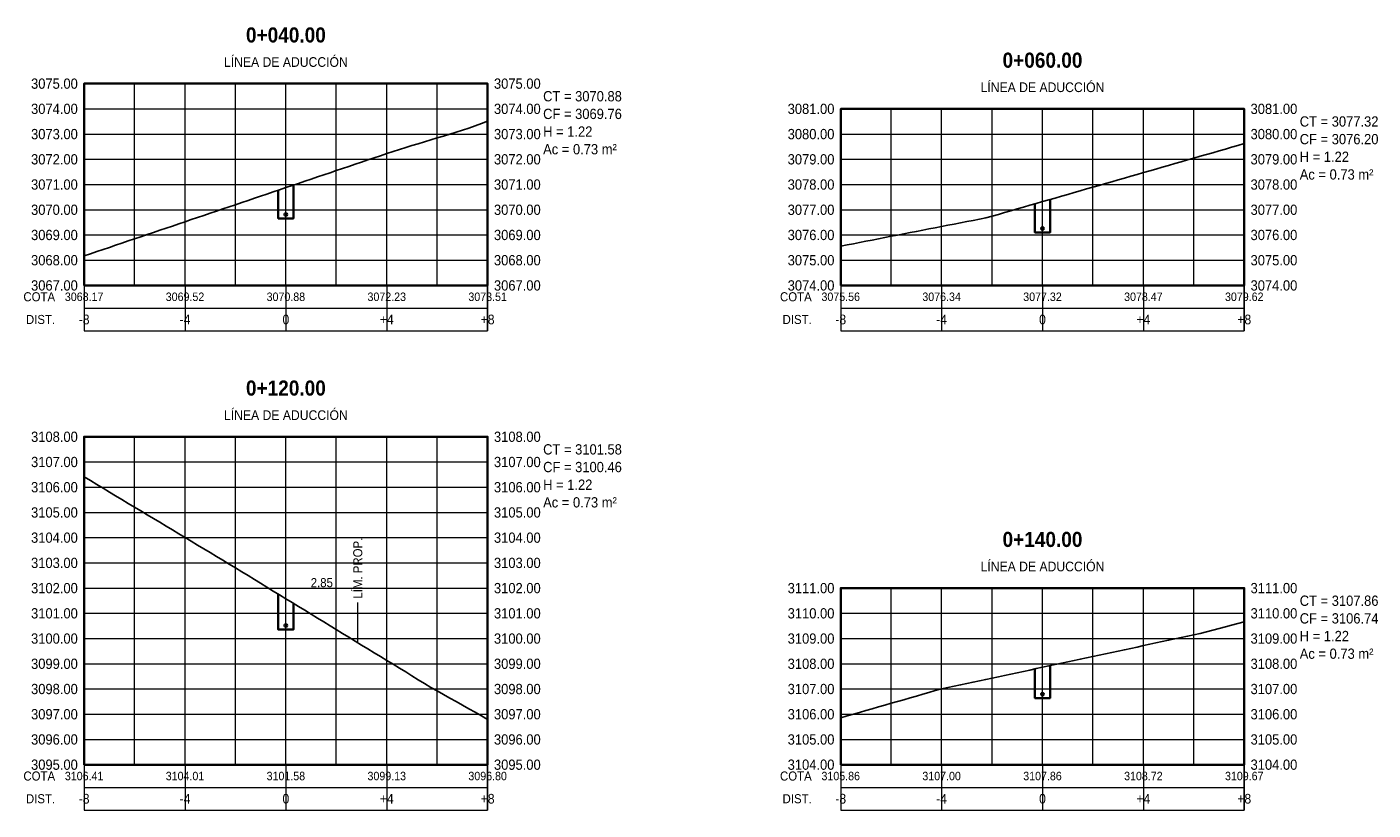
# Model space of a CAD drawing. Header units: metres. Extents: x 295850 to 310263, y 8095845 to 8104014.
# Tile 70 of 77: x 297850 to 297903, y 8103979 to 8104010. Entities that reach past the tile are written whole.
import ezdxf
from ezdxf.enums import TextEntityAlignment as Align

# ---------------------------------------------------------------- set-up
doc = ezdxf.new("R2010")
doc.units = ezdxf.units.M
doc.linetypes.add('CENTER', pattern=[5.08, 3.175, -0.635, 0.635, -0.635])
for name, color, linetype, lineweight in [('AP-EJES', 8, 'CENTER', 13), ('PERF-BANDAS', 7, 'Continuous', 18), ('PERF-MARCO', 7, 'Continuous', 35), ('SEC-GRILLA', 252, 'Continuous', 9), ('SEC-TERRENO', 32, 'Continuous', 25), ('SEC-TUB', 5, 'Continuous', 35), ('SEC-TXT', 7, 'Continuous', 18), ('SEC-ZANJA', 1, 'Continuous', 35)]:
    doc.layers.add(name, color=color, linetype=linetype, lineweight=lineweight)
doc.styles.add('ARIAL', font='arial.ttf')
doc.styles.add('ARIAL-B', font='arialbd.ttf')

# ---------------------------------------------------------------- blocks, each defined once
blk = doc.blocks.new('SECCION_LI_004000')
at = {"layer": 'SEC-TUB'}
h = blk.add_hatch(color=256, dxfattribs=at)
h.dxf.hatch_style = 1
h.paths.add_polyline_path([(297860.055, 8104002.811), (297860.055, 8104002.818), (297860.053, 8104002.825), (297860.051, 8104002.832), (297860.048, 8104002.839), (297860.044, 8104002.845), (297860.039, 8104002.85), (297860.033, 8104002.855), (297860.028, 8104002.859), (297860.021, 8104002.862), (297860.014, 8104002.864), (297860.007, 8104002.866), (297860, 8104002.866), (297859.993, 8104002.866), (297859.986, 8104002.864), (297859.979, 8104002.862), (297859.972, 8104002.859), (297859.967, 8104002.855), (297859.961, 8104002.85), (297859.956, 8104002.845), (297859.952, 8104002.839), (297859.949, 8104002.832), (297859.947, 8104002.825), (297859.945, 8104002.818), (297859.945, 8104002.811), (297859.945, 8104002.804), (297859.947, 8104002.797), (297859.949, 8104002.79), (297859.952, 8104002.784), (297859.956, 8104002.778), (297859.961, 8104002.772), (297859.967, 8104002.767), (297859.972, 8104002.763), (297859.979, 8104002.76), (297859.986, 8104002.758), (297859.993, 8104002.757), (297860, 8104002.756), (297860.007, 8104002.757), (297860.014, 8104002.758), (297860.021, 8104002.76), (297860.028, 8104002.763), (297860.033, 8104002.767), (297860.039, 8104002.772), (297860.044, 8104002.778), (297860.048, 8104002.784), (297860.051, 8104002.79), (297860.053, 8104002.797), (297860.055, 8104002.804)])
at = {"layer": 'AP-EJES'}
blk.add_line((297860, 8104000), (297860, 8104008), dxfattribs=at)
at = {"layer": 'PERF-BANDAS'}
for p, q in [((297852, 8104000), (297852, 8103998.2)), ((297856, 8104000), (297856, 8103998.2)), ((297860, 8104000), (297860, 8103998.2)), ((297864, 8104000), (297864, 8103998.2)), ((297868, 8104000), (297868, 8103998.2)), ((297852, 8103999.1), (297868, 8103999.1))]:
    blk.add_line(p, q, dxfattribs=at)
blk.add_lwpolyline([(297852, 8103998.2), (297868, 8103998.2), (297868, 8104000), (297852, 8104000)], close=True, dxfattribs=at)
at = {"layer": 'PERF-MARCO'}
blk.add_lwpolyline([(297852, 8104000), (297868, 8104000), (297868, 8104008), (297852, 8104008)], close=True, dxfattribs=at)
at = {"layer": 'SEC-GRILLA'}
for p, q in [((297852, 8104008), (297868, 8104008)), ((297852, 8104000), (297852, 8104008)), ((297854, 8104000), (297854, 8104008)), ((297856, 8104000), (297856, 8104008)), ((297858, 8104000), (297858, 8104008)), ((297860, 8104000), (297860, 8104008)), ((297862, 8104000), (297862, 8104008)), ((297864, 8104000), (297864, 8104008)), ((297866, 8104000), (297866, 8104008)), ((297868, 8104000), (297868, 8104008)), ((297852, 8104007), (297868, 8104007)), ((297852, 8104006), (297868, 8104006)), ((297852, 8104005), (297868, 8104005)), ((297852, 8104004), (297868, 8104004)), ((297852, 8104003), (297868, 8104003)), ((297852, 8104002), (297868, 8104002)), ((297852, 8104001), (297868, 8104001)), ((297852, 8104000), (297868, 8104000))]:
    blk.add_line(p, q, dxfattribs=at)
at = {"layer": 'SEC-TERRENO'}
blk.add_lwpolyline([(297852, 8104001.172), (297852.25, 8104001.256), (297852.5, 8104001.341), (297852.75, 8104001.425), (297853, 8104001.51), (297853.25, 8104001.594), (297853.5, 8104001.679), (297853.75, 8104001.763), (297854, 8104001.848), (297854.25, 8104001.932), (297854.5, 8104002.017), (297854.75, 8104002.101), (297855, 8104002.186), (297855.25, 8104002.27), (297855.5, 8104002.355), (297855.75, 8104002.439), (297856, 8104002.524), (297856.25, 8104002.608), (297856.5, 8104002.693), (297856.75, 8104002.777), (297857, 8104002.862), (297857.25, 8104002.946), (297857.5, 8104003.031), (297857.75, 8104003.115), (297858, 8104003.2), (297858.25, 8104003.284), (297858.5, 8104003.369), (297858.75, 8104003.453), (297859, 8104003.538), (297859.25, 8104003.623), (297859.5, 8104003.707), (297859.75, 8104003.792), (297860, 8104003.876), (297860.25, 8104003.961), (297860.5, 8104004.045), (297860.75, 8104004.13), (297861, 8104004.214), (297861.25, 8104004.299), (297861.5, 8104004.383), (297861.75, 8104004.468), (297862, 8104004.552), (297862.25, 8104004.637), (297862.5, 8104004.721), (297862.75, 8104004.806), (297863, 8104004.89), (297863.25, 8104004.975), (297863.5, 8104005.059), (297863.75, 8104005.144), (297864, 8104005.228), (297864.25, 8104005.313), (297864.5, 8104005.389), (297864.75, 8104005.465), (297865, 8104005.541), (297865.25, 8104005.617), (297865.5, 8104005.694), (297865.75, 8104005.77), (297866, 8104005.846), (297866.25, 8104005.922), (297866.5, 8104005.998), (297866.75, 8104006.074), (297867, 8104006.15), (297867.25, 8104006.24), (297867.5, 8104006.331), (297867.75, 8104006.422), (297868, 8104006.514)], dxfattribs=at)
at = {"layer": 'SEC-TUB'}
blk.add_circle((297860, 8104002.811), 0.055, dxfattribs=at)
at = {"layer": 'SEC-ZANJA'}
blk.add_lwpolyline([(297859.7, 8104003.775), (297859.7, 8104002.656), (297860.3, 8104002.656), (297860.3, 8104003.977)], dxfattribs=at)
at = {"layer": 'SEC-TXT', "width": 0.9}
for s, height, style, p in [('0+040.00', 0.6, 'ARIAL-B', (297860, 8104009.45)), ('LÍNEA DE ADUCCIÓN', 0.384, 'ARIAL', (297860, 8104008.55))]:
    blk.add_text(s, height=height, dxfattribs=dict(at, style=style)).set_placement(p, align=Align.BOTTOM_CENTER)
at = {"layer": 'SEC-TXT', "style": 'ARIAL', "width": 0.9}
for s, height, p in [('3075.00', 0.408, (297851.75, 8104008)), ('3074.00', 0.408, (297851.75, 8104007)), ('3073.00', 0.408, (297851.75, 8104006)), ('3072.00', 0.408, (297851.75, 8104005)), ('3071.00', 0.408, (297851.75, 8104004)), ('3070.00', 0.408, (297851.75, 8104003)), ('3069.00', 0.408, (297851.75, 8104002)), ('3068.00', 0.408, (297851.75, 8104001)), ('3067.00', 0.408, (297851.75, 8104000)), ('COTA', 0.36, (297850.85, 8103999.55)), ('DIST.', 0.36, (297850.85, 8103998.65))]:
    blk.add_text(s, height=height, dxfattribs=at).set_placement(p, align=Align.MIDDLE_RIGHT)
for s, p in [('3075.00', (297868.25, 8104008)), ('CT = 3070.88', (297870.2, 8104007.5)), ('3074.00', (297868.25, 8104007)), ('CF = 3069.76', (297870.2, 8104006.8)), ('H = 1.22', (297870.2, 8104006.1)), ('3073.00', (297868.25, 8104006)), ('3072.00', (297868.25, 8104005)), ('Ac = 0.73 m²', (297870.2, 8104005.4)), ('3071.00', (297868.25, 8104004)), ('3070.00', (297868.25, 8104003)), ('3069.00', (297868.25, 8104002)), ('3068.00', (297868.25, 8104001)), ('3067.00', (297868.25, 8104000))]:
    blk.add_text(s, height=0.408, dxfattribs=at).set_placement(p, align=Align.MIDDLE_LEFT)
for s, height, p in [('3068.17', 0.336, (297852, 8103999.55)), ('3069.52', 0.336, (297856, 8103999.55)), ('3070.88', 0.336, (297860, 8103999.55)), ('3072.23', 0.336, (297864, 8103999.55)), ('3073.51', 0.336, (297868, 8103999.55)), ('-8', 0.384, (297852, 8103998.65)), ('-4', 0.384, (297856, 8103998.65)), ('0', 0.384, (297860, 8103998.65)), ('+4', 0.384, (297864, 8103998.65)), ('+8', 0.384, (297868, 8103998.65))]:
    blk.add_text(s, height=height, dxfattribs=at).set_placement(p, align=Align.MIDDLE_CENTER)
blk = doc.blocks.new('SECCION_LI_006000')
at = {"layer": 'SEC-TUB'}
h = blk.add_hatch(color=256, dxfattribs=at)
h.dxf.hatch_style = 1
h.paths.add_polyline_path([(297890.055, 8104002.256), (297890.055, 8104002.263), (297890.053, 8104002.271), (297890.051, 8104002.277), (297890.048, 8104002.284), (297890.044, 8104002.29), (297890.039, 8104002.295), (297890.033, 8104002.3), (297890.028, 8104002.304), (297890.021, 8104002.307), (297890.014, 8104002.309), (297890.007, 8104002.311), (297890, 8104002.311), (297889.993, 8104002.311), (297889.986, 8104002.309), (297889.979, 8104002.307), (297889.972, 8104002.304), (297889.967, 8104002.3), (297889.961, 8104002.295), (297889.956, 8104002.29), (297889.952, 8104002.284), (297889.949, 8104002.277), (297889.947, 8104002.271), (297889.945, 8104002.263), (297889.945, 8104002.256), (297889.945, 8104002.249), (297889.947, 8104002.242), (297889.949, 8104002.235), (297889.952, 8104002.229), (297889.956, 8104002.223), (297889.961, 8104002.217), (297889.967, 8104002.213), (297889.972, 8104002.209), (297889.979, 8104002.205), (297889.986, 8104002.203), (297889.993, 8104002.202), (297890, 8104002.201), (297890.007, 8104002.202), (297890.014, 8104002.203), (297890.021, 8104002.205), (297890.028, 8104002.209), (297890.033, 8104002.213), (297890.039, 8104002.217), (297890.044, 8104002.223), (297890.048, 8104002.229), (297890.051, 8104002.235), (297890.053, 8104002.242), (297890.055, 8104002.249)])
at = {"layer": 'AP-EJES'}
blk.add_line((297890, 8104000), (297890, 8104007), dxfattribs=at)
at = {"layer": 'PERF-BANDAS'}
for p, q in [((297882, 8104000), (297882, 8103998.2)), ((297886, 8104000), (297886, 8103998.2)), ((297890, 8104000), (297890, 8103998.2)), ((297894, 8104000), (297894, 8103998.2)), ((297898, 8104000), (297898, 8103998.2)), ((297882, 8103999.1), (297898, 8103999.1))]:
    blk.add_line(p, q, dxfattribs=at)
blk.add_lwpolyline([(297882, 8103998.2), (297898, 8103998.2), (297898, 8104000), (297882, 8104000)], close=True, dxfattribs=at)
at = {"layer": 'PERF-MARCO'}
blk.add_lwpolyline([(297882, 8104000), (297898, 8104000), (297898, 8104007), (297882, 8104007)], close=True, dxfattribs=at)
at = {"layer": 'SEC-GRILLA'}
for p, q in [((297882, 8104007), (297898, 8104007)), ((297882, 8104000), (297882, 8104007)), ((297884, 8104000), (297884, 8104007)), ((297886, 8104000), (297886, 8104007)), ((297888, 8104000), (297888, 8104007)), ((297890, 8104000), (297890, 8104007)), ((297892, 8104000), (297892, 8104007)), ((297894, 8104000), (297894, 8104007)), ((297896, 8104000), (297896, 8104007)), ((297898, 8104000), (297898, 8104007)), ((297882, 8104006), (297898, 8104006)), ((297882, 8104005), (297898, 8104005)), ((297882, 8104004), (297898, 8104004)), ((297882, 8104003), (297898, 8104003)), ((297882, 8104002), (297898, 8104002)), ((297882, 8104001), (297898, 8104001)), ((297882, 8104000), (297898, 8104000))]:
    blk.add_line(p, q, dxfattribs=at)
at = {"layer": 'SEC-TERRENO'}
blk.add_lwpolyline([(297882, 8104001.557), (297882.25, 8104001.606), (297882.5, 8104001.654), (297882.75, 8104001.703), (297883, 8104001.752), (297883.25, 8104001.8), (297883.5, 8104001.849), (297883.75, 8104001.898), (297884, 8104001.947), (297884.25, 8104001.995), (297884.5, 8104002.044), (297884.75, 8104002.093), (297885, 8104002.142), (297885.25, 8104002.19), (297885.5, 8104002.239), (297885.75, 8104002.288), (297886, 8104002.336), (297886.25, 8104002.385), (297886.5, 8104002.434), (297886.75, 8104002.483), (297887, 8104002.531), (297887.25, 8104002.58), (297887.5, 8104002.629), (297887.75, 8104002.678), (297888, 8104002.746), (297888.25, 8104002.818), (297888.5, 8104002.89), (297888.75, 8104002.962), (297889, 8104003.034), (297889.25, 8104003.106), (297889.5, 8104003.178), (297889.75, 8104003.249), (297890, 8104003.321), (297890.25, 8104003.393), (297890.5, 8104003.465), (297890.75, 8104003.537), (297891, 8104003.609), (297891.25, 8104003.681), (297891.5, 8104003.753), (297891.75, 8104003.824), (297892, 8104003.896), (297892.25, 8104003.968), (297892.5, 8104004.04), (297892.75, 8104004.112), (297893, 8104004.184), (297893.25, 8104004.256), (297893.5, 8104004.328), (297893.75, 8104004.4), (297894, 8104004.471), (297894.25, 8104004.543), (297894.5, 8104004.615), (297894.75, 8104004.687), (297895, 8104004.759), (297895.25, 8104004.831), (297895.5, 8104004.903), (297895.75, 8104004.975), (297896, 8104005.046), (297896.25, 8104005.118), (297896.5, 8104005.19), (297896.75, 8104005.262), (297897, 8104005.334), (297897.25, 8104005.406), (297897.5, 8104005.478), (297897.75, 8104005.55), (297898, 8104005.622)], dxfattribs=at)
at = {"layer": 'SEC-TUB'}
blk.add_circle((297890, 8104002.256), 0.055, dxfattribs=at)
at = {"layer": 'SEC-ZANJA'}
blk.add_lwpolyline([(297889.7, 8104003.235), (297889.7, 8104002.101), (297890.3, 8104002.101), (297890.3, 8104003.408)], dxfattribs=at)
at = {"layer": 'SEC-TXT', "width": 0.9}
for s, height, style, p in [('0+060.00', 0.6, 'ARIAL-B', (297890, 8104008.45)), ('LÍNEA DE ADUCCIÓN', 0.384, 'ARIAL', (297890, 8104007.55))]:
    blk.add_text(s, height=height, dxfattribs=dict(at, style=style)).set_placement(p, align=Align.BOTTOM_CENTER)
at = {"layer": 'SEC-TXT', "style": 'ARIAL', "width": 0.9}
for s, height, p in [('3081.00', 0.408, (297881.75, 8104007)), ('3080.00', 0.408, (297881.75, 8104006)), ('3079.00', 0.408, (297881.75, 8104005)), ('3078.00', 0.408, (297881.75, 8104004)), ('3077.00', 0.408, (297881.75, 8104003)), ('3076.00', 0.408, (297881.75, 8104002)), ('3075.00', 0.408, (297881.75, 8104001)), ('3074.00', 0.408, (297881.75, 8104000)), ('COTA', 0.36, (297880.85, 8103999.55)), ('DIST.', 0.36, (297880.85, 8103998.65))]:
    blk.add_text(s, height=height, dxfattribs=at).set_placement(p, align=Align.MIDDLE_RIGHT)
for s, p in [('3081.00', (297898.25, 8104007)), ('CT = 3077.32', (297900.2, 8104006.5)), ('3080.00', (297898.25, 8104006)), ('CF = 3076.20', (297900.2, 8104005.8)), ('3079.00', (297898.25, 8104005)), ('H = 1.22', (297900.2, 8104005.1)), ('Ac = 0.73 m²', (297900.2, 8104004.4)), ('3078.00', (297898.25, 8104004)), ('3077.00', (297898.25, 8104003)), ('3076.00', (297898.25, 8104002)), ('3075.00', (297898.25, 8104001)), ('3074.00', (297898.25, 8104000))]:
    blk.add_text(s, height=0.408, dxfattribs=at).set_placement(p, align=Align.MIDDLE_LEFT)
for s, height, p in [('3075.56', 0.336, (297882, 8103999.55)), ('3076.34', 0.336, (297886, 8103999.55)), ('3077.32', 0.336, (297890, 8103999.55)), ('3078.47', 0.336, (297894, 8103999.55)), ('3079.62', 0.336, (297898, 8103999.55)), ('-8', 0.384, (297882, 8103998.65)), ('-4', 0.384, (297886, 8103998.65)), ('0', 0.384, (297890, 8103998.65)), ('+4', 0.384, (297894, 8103998.65)), ('+8', 0.384, (297898, 8103998.65))]:
    blk.add_text(s, height=height, dxfattribs=at).set_placement(p, align=Align.MIDDLE_CENTER)
blk = doc.blocks.new('SECCION_LI_012000')
at = {"layer": 'SEC-TUB'}
h = blk.add_hatch(color=256, dxfattribs=at)
h.dxf.hatch_style = 1
h.paths.add_polyline_path([(297860.055, 8103986.513), (297860.055, 8103986.52), (297860.053, 8103986.527), (297860.051, 8103986.534), (297860.048, 8103986.541), (297860.044, 8103986.547), (297860.039, 8103986.552), (297860.033, 8103986.557), (297860.028, 8103986.561), (297860.021, 8103986.564), (297860.014, 8103986.566), (297860.007, 8103986.568), (297860, 8103986.568), (297859.993, 8103986.568), (297859.986, 8103986.566), (297859.979, 8103986.564), (297859.972, 8103986.561), (297859.967, 8103986.557), (297859.961, 8103986.552), (297859.956, 8103986.547), (297859.952, 8103986.541), (297859.949, 8103986.534), (297859.947, 8103986.527), (297859.945, 8103986.52), (297859.945, 8103986.513), (297859.945, 8103986.506), (297859.947, 8103986.499), (297859.949, 8103986.492), (297859.952, 8103986.486), (297859.956, 8103986.48), (297859.961, 8103986.474), (297859.967, 8103986.469), (297859.972, 8103986.465), (297859.979, 8103986.462), (297859.986, 8103986.46), (297859.993, 8103986.459), (297860, 8103986.458), (297860.007, 8103986.459), (297860.014, 8103986.46), (297860.021, 8103986.462), (297860.028, 8103986.465), (297860.033, 8103986.469), (297860.039, 8103986.474), (297860.044, 8103986.48), (297860.048, 8103986.486), (297860.051, 8103986.492), (297860.053, 8103986.499), (297860.055, 8103986.506)])
at = {"layer": 'AP-EJES'}
for p, q in [((297860, 8103981), (297860, 8103994)), ((297862.85, 8103985.835), (297862.85, 8103987.435))]:
    blk.add_line(p, q, dxfattribs=at)
at = {"layer": 'PERF-BANDAS'}
for p, q in [((297852, 8103981), (297852, 8103979.2)), ((297856, 8103981), (297856, 8103979.2)), ((297860, 8103981), (297860, 8103979.2)), ((297864, 8103981), (297864, 8103979.2)), ((297868, 8103981), (297868, 8103979.2)), ((297852, 8103980.1), (297868, 8103980.1))]:
    blk.add_line(p, q, dxfattribs=at)
blk.add_lwpolyline([(297852, 8103979.2), (297868, 8103979.2), (297868, 8103981), (297852, 8103981)], close=True, dxfattribs=at)
at = {"layer": 'PERF-MARCO'}
blk.add_lwpolyline([(297852, 8103981), (297868, 8103981), (297868, 8103994), (297852, 8103994)], close=True, dxfattribs=at)
at = {"layer": 'SEC-GRILLA'}
for p, q in [((297852, 8103994), (297868, 8103994)), ((297852, 8103981), (297852, 8103994)), ((297854, 8103981), (297854, 8103994)), ((297856, 8103981), (297856, 8103994)), ((297858, 8103981), (297858, 8103994)), ((297860, 8103981), (297860, 8103994)), ((297862, 8103981), (297862, 8103994)), ((297864, 8103981), (297864, 8103994)), ((297866, 8103981), (297866, 8103994)), ((297868, 8103981), (297868, 8103994)), ((297852, 8103993), (297868, 8103993)), ((297852, 8103992), (297868, 8103992)), ((297852, 8103991), (297868, 8103991)), ((297852, 8103990), (297868, 8103990)), ((297852, 8103989), (297868, 8103989)), ((297852, 8103988), (297868, 8103988)), ((297852, 8103987), (297868, 8103987)), ((297852, 8103986), (297868, 8103986)), ((297852, 8103985), (297868, 8103985)), ((297852, 8103984), (297868, 8103984)), ((297852, 8103983), (297868, 8103983)), ((297852, 8103982), (297868, 8103982)), ((297852, 8103981), (297868, 8103981))]:
    blk.add_line(p, q, dxfattribs=at)
at = {"layer": 'SEC-TERRENO'}
blk.add_lwpolyline([(297852, 8103992.41), (297852.25, 8103992.26), (297852.5, 8103992.11), (297852.75, 8103991.96), (297853, 8103991.809), (297853.25, 8103991.659), (297853.5, 8103991.509), (297853.75, 8103991.359), (297854, 8103991.209), (297854.25, 8103991.058), (297854.5, 8103990.908), (297854.75, 8103990.758), (297855, 8103990.608), (297855.25, 8103990.457), (297855.5, 8103990.307), (297855.75, 8103990.157), (297856, 8103990.007), (297856.25, 8103989.856), (297856.5, 8103989.706), (297856.75, 8103989.556), (297857, 8103989.406), (297857.25, 8103989.256), (297857.5, 8103989.105), (297857.75, 8103988.954), (297858, 8103988.801), (297858.25, 8103988.648), (297858.5, 8103988.495), (297858.75, 8103988.342), (297859, 8103988.19), (297859.25, 8103988.037), (297859.5, 8103987.884), (297859.75, 8103987.731), (297860, 8103987.578), (297860.25, 8103987.425), (297860.5, 8103987.272), (297860.75, 8103987.119), (297861, 8103986.967), (297861.25, 8103986.814), (297861.5, 8103986.661), (297861.75, 8103986.508), (297862, 8103986.355), (297862.25, 8103986.202), (297862.5, 8103986.049), (297862.75, 8103985.897), (297863, 8103985.744), (297863.25, 8103985.591), (297863.5, 8103985.438), (297863.75, 8103985.285), (297864, 8103985.132), (297864.25, 8103984.979), (297864.5, 8103984.826), (297864.75, 8103984.674), (297865, 8103984.521), (297865.25, 8103984.368), (297865.5, 8103984.215), (297865.75, 8103984.065), (297866, 8103983.924), (297866.25, 8103983.784), (297866.5, 8103983.643), (297866.75, 8103983.502), (297867, 8103983.361), (297867.25, 8103983.22), (297867.5, 8103983.079), (297867.75, 8103982.938), (297868, 8103982.797)], dxfattribs=at)
at = {"layer": 'SEC-TUB'}
blk.add_circle((297860, 8103986.513), 0.055, dxfattribs=at)
at = {"layer": 'SEC-ZANJA'}
blk.add_lwpolyline([(297859.7, 8103987.762), (297859.7, 8103986.358), (297860.3, 8103986.358), (297860.3, 8103987.395)], dxfattribs=at)
at = {"layer": 'SEC-TXT', "width": 0.9}
for s, height, style, p in [('0+120.00', 0.6, 'ARIAL-B', (297860, 8103995.45)), ('LÍNEA DE ADUCCIÓN', 0.384, 'ARIAL', (297860, 8103994.55)), ('2.85', 0.36, 'ARIAL', (297861.425, 8103987.928))]:
    blk.add_text(s, height=height, dxfattribs=dict(at, style=style)).set_placement(p, align=Align.BOTTOM_CENTER)
at = {"layer": 'SEC-TXT', "style": 'ARIAL', "width": 0.9}
for s, height, p in [('3108.00', 0.408, (297851.75, 8103994)), ('3107.00', 0.408, (297851.75, 8103993)), ('3106.00', 0.408, (297851.75, 8103992)), ('3105.00', 0.408, (297851.75, 8103991)), ('3104.00', 0.408, (297851.75, 8103990)), ('3103.00', 0.408, (297851.75, 8103989)), ('3102.00', 0.408, (297851.75, 8103988)), ('3101.00', 0.408, (297851.75, 8103987)), ('3100.00', 0.408, (297851.75, 8103986)), ('3099.00', 0.408, (297851.75, 8103985)), ('3098.00', 0.408, (297851.75, 8103984)), ('3097.00', 0.408, (297851.75, 8103983)), ('3096.00', 0.408, (297851.75, 8103982)), ('3095.00', 0.408, (297851.75, 8103981)), ('COTA', 0.36, (297850.85, 8103980.55)), ('DIST.', 0.36, (297850.85, 8103979.65))]:
    blk.add_text(s, height=height, dxfattribs=at).set_placement(p, align=Align.MIDDLE_RIGHT)
for s, p in [('3108.00', (297868.25, 8103994)), ('CT = 3101.58', (297870.2, 8103993.5)), ('3107.00', (297868.25, 8103993)), ('CF = 3100.46', (297870.2, 8103992.8)), ('3106.00', (297868.25, 8103992)), ('H = 1.22', (297870.2, 8103992.1)), ('Ac = 0.73 m²', (297870.2, 8103991.4)), ('3105.00', (297868.25, 8103991)), ('3104.00', (297868.25, 8103990)), ('3103.00', (297868.25, 8103989)), ('3102.00', (297868.25, 8103988)), ('3101.00', (297868.25, 8103987)), ('3100.00', (297868.25, 8103986)), ('3099.00', (297868.25, 8103985)), ('3098.00', (297868.25, 8103984)), ('3097.00', (297868.25, 8103983)), ('3096.00', (297868.25, 8103982)), ('3095.00', (297868.25, 8103981))]:
    blk.add_text(s, height=0.408, dxfattribs=at).set_placement(p, align=Align.MIDDLE_LEFT)
blk.add_text('LÍM. PROP.', height=0.36, rotation=90, dxfattribs=at).set_placement((297862.85, 8103987.585), align=Align.MIDDLE_LEFT)
for s, height, p in [('3106.41', 0.336, (297852, 8103980.55)), ('3104.01', 0.336, (297856, 8103980.55)), ('3101.58', 0.336, (297860, 8103980.55)), ('3099.13', 0.336, (297864, 8103980.55)), ('3096.80', 0.336, (297868, 8103980.55)), ('-8', 0.384, (297852, 8103979.65)), ('-4', 0.384, (297856, 8103979.65)), ('0', 0.384, (297860, 8103979.65)), ('+4', 0.384, (297864, 8103979.65)), ('+8', 0.384, (297868, 8103979.65))]:
    blk.add_text(s, height=height, dxfattribs=at).set_placement(p, align=Align.MIDDLE_CENTER)
blk = doc.blocks.new('SECCION_LI_014000')
at = {"layer": 'SEC-TUB'}
h = blk.add_hatch(color=256, dxfattribs=at)
h.dxf.hatch_style = 1
h.paths.add_polyline_path([(297890.055, 8103983.796), (297890.055, 8103983.803), (297890.053, 8103983.81), (297890.051, 8103983.817), (297890.048, 8103983.823), (297890.044, 8103983.829), (297890.039, 8103983.834), (297890.033, 8103983.839), (297890.028, 8103983.843), (297890.021, 8103983.846), (297890.014, 8103983.849), (297890.007, 8103983.85), (297890, 8103983.851), (297889.993, 8103983.85), (297889.986, 8103983.849), (297889.979, 8103983.846), (297889.972, 8103983.843), (297889.967, 8103983.839), (297889.961, 8103983.834), (297889.956, 8103983.829), (297889.952, 8103983.823), (297889.949, 8103983.817), (297889.947, 8103983.81), (297889.945, 8103983.803), (297889.945, 8103983.796), (297889.945, 8103983.788), (297889.947, 8103983.781), (297889.949, 8103983.774), (297889.952, 8103983.768), (297889.956, 8103983.762), (297889.961, 8103983.757), (297889.967, 8103983.752), (297889.972, 8103983.748), (297889.979, 8103983.745), (297889.986, 8103983.742), (297889.993, 8103983.741), (297890, 8103983.741), (297890.007, 8103983.741), (297890.014, 8103983.742), (297890.021, 8103983.745), (297890.028, 8103983.748), (297890.033, 8103983.752), (297890.039, 8103983.757), (297890.044, 8103983.762), (297890.048, 8103983.768), (297890.051, 8103983.774), (297890.053, 8103983.781), (297890.055, 8103983.788)])
at = {"layer": 'AP-EJES'}
blk.add_line((297890, 8103981), (297890, 8103988), dxfattribs=at)
at = {"layer": 'PERF-BANDAS'}
for p, q in [((297882, 8103981), (297882, 8103979.2)), ((297886, 8103981), (297886, 8103979.2)), ((297890, 8103981), (297890, 8103979.2)), ((297894, 8103981), (297894, 8103979.2)), ((297898, 8103981), (297898, 8103979.2)), ((297882, 8103980.1), (297898, 8103980.1))]:
    blk.add_line(p, q, dxfattribs=at)
blk.add_lwpolyline([(297882, 8103979.2), (297898, 8103979.2), (297898, 8103981), (297882, 8103981)], close=True, dxfattribs=at)
at = {"layer": 'PERF-MARCO'}
blk.add_lwpolyline([(297882, 8103981), (297898, 8103981), (297898, 8103988), (297882, 8103988)], close=True, dxfattribs=at)
at = {"layer": 'SEC-GRILLA'}
for p, q in [((297882, 8103988), (297898, 8103988)), ((297882, 8103981), (297882, 8103988)), ((297884, 8103981), (297884, 8103988)), ((297886, 8103981), (297886, 8103988)), ((297888, 8103981), (297888, 8103988)), ((297890, 8103981), (297890, 8103988)), ((297892, 8103981), (297892, 8103988)), ((297894, 8103981), (297894, 8103988)), ((297896, 8103981), (297896, 8103988)), ((297898, 8103981), (297898, 8103988)), ((297882, 8103987), (297898, 8103987)), ((297882, 8103986), (297898, 8103986)), ((297882, 8103985), (297898, 8103985)), ((297882, 8103984), (297898, 8103984)), ((297882, 8103983), (297898, 8103983)), ((297882, 8103982), (297898, 8103982)), ((297882, 8103981), (297898, 8103981))]:
    blk.add_line(p, q, dxfattribs=at)
at = {"layer": 'SEC-TERRENO'}
blk.add_lwpolyline([(297882, 8103982.859), (297882.25, 8103982.931), (297882.5, 8103983.003), (297882.75, 8103983.074), (297883, 8103983.146), (297883.25, 8103983.218), (297883.5, 8103983.29), (297883.75, 8103983.362), (297884, 8103983.433), (297884.25, 8103983.505), (297884.5, 8103983.577), (297884.75, 8103983.649), (297885, 8103983.72), (297885.25, 8103983.792), (297885.5, 8103983.864), (297885.75, 8103983.936), (297886, 8103984.002), (297886.25, 8103984.056), (297886.5, 8103984.11), (297886.75, 8103984.163), (297887, 8103984.217), (297887.25, 8103984.271), (297887.5, 8103984.324), (297887.75, 8103984.378), (297888, 8103984.431), (297888.25, 8103984.485), (297888.5, 8103984.539), (297888.75, 8103984.592), (297889, 8103984.646), (297889.25, 8103984.7), (297889.5, 8103984.753), (297889.75, 8103984.807), (297890, 8103984.861), (297890.25, 8103984.914), (297890.5, 8103984.968), (297890.75, 8103985.021), (297891, 8103985.075), (297891.25, 8103985.129), (297891.5, 8103985.182), (297891.75, 8103985.236), (297892, 8103985.29), (297892.25, 8103985.343), (297892.5, 8103985.397), (297892.75, 8103985.451), (297893, 8103985.504), (297893.25, 8103985.558), (297893.5, 8103985.611), (297893.75, 8103985.665), (297894, 8103985.719), (297894.25, 8103985.772), (297894.5, 8103985.826), (297894.75, 8103985.88), (297895, 8103985.933), (297895.25, 8103985.987), (297895.5, 8103986.041), (297895.75, 8103986.094), (297896, 8103986.148), (297896.25, 8103986.202), (297896.5, 8103986.267), (297896.75, 8103986.334), (297897, 8103986.401), (297897.25, 8103986.468), (297897.5, 8103986.535), (297897.75, 8103986.602), (297898, 8103986.668)], dxfattribs=at)
at = {"layer": 'SEC-TUB'}
blk.add_circle((297890, 8103983.796), 0.055, dxfattribs=at)
at = {"layer": 'SEC-ZANJA'}
blk.add_lwpolyline([(297889.7, 8103984.796), (297889.7, 8103983.641), (297890.3, 8103983.641), (297890.3, 8103984.925)], dxfattribs=at)
at = {"layer": 'SEC-TXT', "width": 0.9}
for s, height, style, p in [('0+140.00', 0.6, 'ARIAL-B', (297890, 8103989.45)), ('LÍNEA DE ADUCCIÓN', 0.384, 'ARIAL', (297890, 8103988.55))]:
    blk.add_text(s, height=height, dxfattribs=dict(at, style=style)).set_placement(p, align=Align.BOTTOM_CENTER)
at = {"layer": 'SEC-TXT', "style": 'ARIAL', "width": 0.9}
for s, height, p in [('3111.00', 0.408, (297881.75, 8103988)), ('3110.00', 0.408, (297881.75, 8103987)), ('3109.00', 0.408, (297881.75, 8103986)), ('3108.00', 0.408, (297881.75, 8103985)), ('3107.00', 0.408, (297881.75, 8103984)), ('3106.00', 0.408, (297881.75, 8103983)), ('3105.00', 0.408, (297881.75, 8103982)), ('3104.00', 0.408, (297881.75, 8103981)), ('COTA', 0.36, (297880.85, 8103980.55)), ('DIST.', 0.36, (297880.85, 8103979.65))]:
    blk.add_text(s, height=height, dxfattribs=at).set_placement(p, align=Align.MIDDLE_RIGHT)
for s, p in [('3111.00', (297898.25, 8103988)), ('CT = 3107.86', (297900.2, 8103987.5)), ('3110.00', (297898.25, 8103987)), ('CF = 3106.74', (297900.2, 8103986.8)), ('3109.00', (297898.25, 8103986)), ('H = 1.22', (297900.2, 8103986.1)), ('Ac = 0.73 m²', (297900.2, 8103985.4)), ('3108.00', (297898.25, 8103985)), ('3107.00', (297898.25, 8103984)), ('3106.00', (297898.25, 8103983)), ('3105.00', (297898.25, 8103982)), ('3104.00', (297898.25, 8103981))]:
    blk.add_text(s, height=0.408, dxfattribs=at).set_placement(p, align=Align.MIDDLE_LEFT)
for s, height, p in [('3105.86', 0.336, (297882, 8103980.55)), ('3107.00', 0.336, (297886, 8103980.55)), ('3107.86', 0.336, (297890, 8103980.55)), ('3108.72', 0.336, (297894, 8103980.55)), ('3109.67', 0.336, (297898, 8103980.55)), ('-8', 0.384, (297882, 8103979.65)), ('-4', 0.384, (297886, 8103979.65)), ('0', 0.384, (297890, 8103979.65)), ('+4', 0.384, (297894, 8103979.65)), ('+8', 0.384, (297898, 8103979.65))]:
    blk.add_text(s, height=height, dxfattribs=at).set_placement(p, align=Align.MIDDLE_CENTER)

msp = doc.modelspace()

# ---------------------------------------------------------------- block references
at = {"layer": 'SEC-GRILLA'}
for name in ['SECCION_LI_004000', 'SECCION_LI_006000', 'SECCION_LI_012000', 'SECCION_LI_014000']:
    msp.add_blockref(name, (0, 0), dxfattribs=at)

doc.saveas('drawing.dxf')
